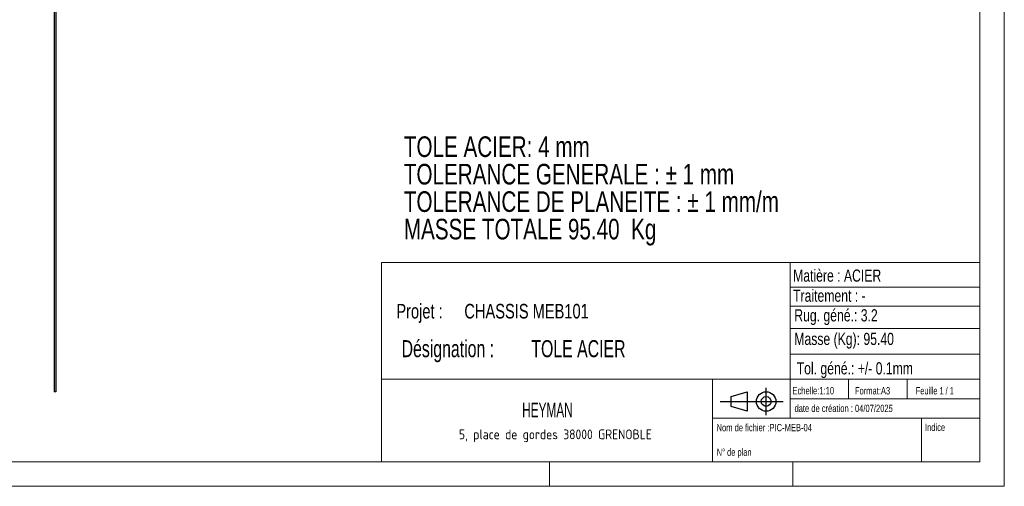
# Model space of a CAD drawing. Header units: millimetres. Extents: x 5 to 415, y 5 to 292.
# Tile 2 of 3: x 213 to 415, y 5 to 101. Entities that reach past the tile are written whole.
import ezdxf

# ---------------------------------------------------------------- set-up
doc = ezdxf.new("R2010")
doc.units = ezdxf.units.MM
doc.layers.add('NOTES', color=6, linetype='Continuous')
doc.layers.add('TRAIT-FORT', color=4, linetype='Continuous', lineweight=25)
doc.styles.add('SLDTEXTSTYLE0', font='TXT', dxfattribs={"width": 0.75})
doc.styles.add('SLDTEXTSTYLE1', font='TXT', dxfattribs={"width": 0.695728})
doc.styles.add('SLDTEXTSTYLE2', font='TXT', dxfattribs={"width": 1.06981e-06})
doc.styles.add('SLDTEXTSTYLE3', font='TXT', dxfattribs={"width": 0.7})
doc.styles.add('SLDTEXTSTYLE4', font='TXT', dxfattribs={"width": 0.692308})
doc.styles.add('SLDTEXTSTYLE5', font='ISOCP3', dxfattribs={"width": 0.96})
doc.styles.add('SLDTEXTSTYLE6', font='TXT', dxfattribs={"width": 0.605})

# ---------------------------------------------------------------- blocks, each defined once
blk = doc.blocks.new('Bloc2')
for p, q in [((2.32, 3.8), (5.55, 4.8)), ((5.55, 4.8), (5.55, 0.8)), ((9.48, 0), (9.48, 5.6)), ((0, 2.8), (12.98, 2.8)), ((2.32, 1.8), (2.32, 3.8)), ((5.55, 0.8), (2.32, 1.8))]:
    blk.add_line(p, q)
for radius in [2, 1]:
    blk.add_circle((9.48, 2.8), radius)
blk = doc.blocks.new('SW_NOTE_0')
at = {"layer": 'NOTES', "color": 0, "char_height": 4.2333, "attachment_point": 1, "style": 'SLDTEXTSTYLE0'}
for s, insert in [('TOLE ACIER: 4 mm', (0, 5.46)), ('TOLERANCE GENERALE : ± 1 mm', (0, -0.19)), ('TOLERANCE DE PLANEITE : ± 1 mm/m', (0, -5.83)), ('MASSE TOTALE 95.40  Kg', (0, -11.48))]:
    blk.add_mtext(s, dxfattribs=dict(at, insert=insert))
blk = doc.blocks.new('SW_NOTE_2')
at = {"layer": 'NOTES', "color": 0, "char_height": 3.5, "attachment_point": 1, "style": 'SLDTEXTSTYLE1'}
for s, insert in [('Désignation :', (0, 4.51)), ('TOLE ACIER', (26.67, 4.51))]:
    blk.add_mtext(s, dxfattribs=dict(at, insert=insert))
blk = doc.blocks.new('SW_NOTE_3')
at = {"layer": 'NOTES', "color": 0, "char_height": 3, "attachment_point": 1, "style": 'SLDTEXTSTYLE0'}
for s, insert in [('Projet :', (0, 3.87)), ('CHASSIS MEB101', (13.98, 3.87))]:
    blk.add_mtext(s, dxfattribs=dict(at, insert=insert))
blk = doc.blocks.new('SW_NOTE_4')
at = {"layer": 'NOTES', "color": 0, "insert": (21.97, 2.58), "char_height": 2, "attachment_point": 2, "style": 'SLDTEXTSTYLE5'}
blk.add_mtext('5, place de gordes 38000 GRENOBLE', dxfattribs=at)

msp = doc.modelspace()

# ---------------------------------------------------------------- linework, layer by layer
at = {"color": 7, "linetype": 'Continuous', "lineweight": 18}
for p, q in [((415, 5), (415, 292)), ((410, 287), (410, 10)), ((286.99897, 50.99956), (286.99897, 9.99956)), ((409.99897, 50.99956), (286.99897, 50.99956)), ((370.99897, 50.99956), (370.99897, 18.99956)), ((370.99897, 45.92734), (409.99897, 45.92734)), ((370.99897, 42.01118), (409.99897, 42.01118)), ((370.99897, 37.40969), (409.99897, 37.40969)), ((370.99897, 32.17182), (410, 32.17182)), ((286.99897, 26.99956), (409.99897, 26.99956)), ((354.99897, 26.99956), (354.99897, 9.99956)), ((382.99897, 26.99956), (382.99897, 22.99956)), ((394.99897, 26.99956), (394.99897, 22.99956)), ((370.99897, 22.99956), (409.99897, 22.99956)), ((354.99897, 18.99956), (409.99897, 18.99956)), ((397.99897, 18.99956), (397.99897, 9.99956)), ((10, 10), (410, 10)), ((321.49897, 9.99956), (321.49897, 4.99956)), ((371.49897, 9.99956), (371.49897, 4.99956)), ((5, 5), (415, 5))]:
    msp.add_line(p, q, dxfattribs=at)
at = {"layer": 'TRAIT-FORT', "color": 4, "linetype": 'Continuous', "lineweight": 25}
for p, q in [((219.64855, 125.37842), (219.64855, 24.38842)), ((220.04855, 125.37842), (220.04855, 24.38842)), ((220.04855, 24.38842), (219.64855, 24.38842))]:
    msp.add_line(p, q, dxfattribs=at)

# ---------------------------------------------------------------- block references
msp.add_blockref('Bloc2', (356.55888, 19.63386))
at = {"layer": 'NOTES', "color": 211}
for name, p in [('SW_NOTE_0', (291.55891, 71.45892)), ('SW_NOTE_3', (290.01439, 38.62189)), ('SW_NOTE_2', (291.10049, 30.5305)), ('SW_NOTE_4', (300.73931, 14.09565))]:
    msp.add_blockref(name, p, dxfattribs=at)

# ---------------------------------------------------------------- texts
for s, insert, char_height, attachment_point, style in [('Matière : ACIER', (371.58475, 49.55467), 2.5, 1, 'SLDTEXTSTYLE0'), ('Traitement : -', (371.58475, 45.42568), 2.5, 1, 'SLDTEXTSTYLE0'), ('Rug. géné.: 3.2', (371.82694, 41.3902), 2.5, 1, 'SLDTEXTSTYLE0'), ('Masse (Kg): 95.40', (371.82694, 36.54493), 2.5, 1, 'SLDTEXTSTYLE0'), ('Tol. géné.: +/- 0.1mm', (372.32256, 30.4989), 2.5, 1, 'SLDTEXTSTYLE0'), ('Echelle:1:10', (371.45242, 25.40431), 1.5, 1, 'SLDTEXTSTYLE0'), ('Format:A3', (384.28825, 25.37972), 1.5, 1, 'SLDTEXTSTYLE0'), ('Feuille 1 / 1', (396.80535, 25.38355), 1.5, 1, 'SLDTEXTSTYLE4'), ('HEYMAN', (321.07994, 22.17491), 3, 2, 'SLDTEXTSTYLE6'), ('date de création : 04/07/2025', (371.86575, 21.7654), 1.5, 1, 'SLDTEXTSTYLE0'), ('Nom de fichier :PIC-MEB-04', (355.85137, 17.81493), 1.5, 1, 'SLDTEXTSTYLE0'), ('Indice', (398.69166, 17.85973), 1.5, 1, 'SLDTEXTSTYLE0'), ('PIC-MEB-04', (368.56814, 14.78717), 3.5, 1, 'SLDTEXTSTYLE2'), ('N° de plan', (355.87709, 12.76459), 1.5, 1, 'SLDTEXTSTYLE3')]:
    msp.add_mtext(s, dxfattribs=dict(at, insert=insert, char_height=char_height, attachment_point=attachment_point, style=style))

doc.saveas('drawing.dxf')
